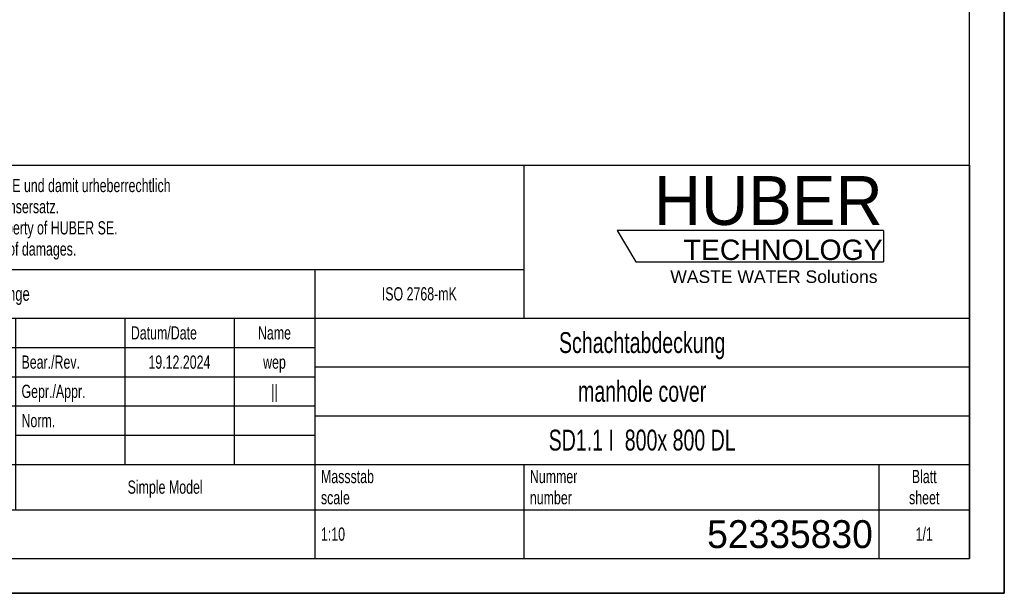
# Model space of a CAD drawing. Header units: millimetres. Extents: x 0 to 4200, y 0 to 2970.
# Tile 7 of 19: x 2786 to 4200, y 0 to 824. Entities that reach past the tile are written whole.
import ezdxf

# ---------------------------------------------------------------- set-up
doc = ezdxf.new("R2010")
doc.units = ezdxf.units.MM
doc.header["$LTSCALE"] = 231
doc.layers.get('0').update_dxf_attribs({"linetype": 'CONTINUOUS'})
doc.layers.add('HUBER_Logo_BL2', color=7, linetype='CONTINUOUS')
doc.styles.get("Standard").update_dxf_attribs({"font": 'txt', "width": 0.7})
doc.styles.add('TEXTSTYLE_2', font='txt')
doc.styles.add('TEXTSTYLE_3', font='arial.ttf')
doc.styles.add('TEXTSTYLE_4', font='txt', dxfattribs={"width": 0.8})
doc.styles.add('TEXTSTYLE_5', font='txt')

# ---------------------------------------------------------------- blocks, each defined once
blk = doc.blocks.new('HUBER_LOGO_BL2', base_point=(3837.5, 503.7))
at = {"layer": 'HUBER_Logo_BL2', "color": 5, "linetype": 'Continuous'}
for p, q in [((4026.4, 521), (3643.9, 521)), ((3643.9, 521), (3670.9, 476)), ((4026.4, 521), (4026.4, 476)), ((3670.9, 476), (4026.4, 476))]:
    blk.add_line(p, q, dxfattribs=at)
at = {"layer": 'HUBER_Logo_BL2', "color": 2, "linetype": 'Continuous', "attachment_point": 3, "line_spacing_factor": 0.78}
for s, insert, char_height, width, style in [('HUBER\\P\\fArial;\\H29.25;TECHNOLOGY ', (4025.4, 599.1), 70.2, 387.672, 'TEXTSTYLE_2'), ('WASTE WATER Solutions', (4018, 463.6), 18, 297.033, 'TEXTSTYLE_3')]:
    blk.add_mtext(s, dxfattribs=dict(at, insert=insert, char_height=char_height, width=width, style=style))
blk = doc.blocks.new('*T15')
at = {"color": 3, "linetype": 'Continuous'}
for p, q in [((0, 0), (1840, 0)), ((0, 0), (0, -565)), ((1200, 0), (1200, -220)), ((1840, 0), (1840, -565)), ((0, -150), (1200, -150)), ((900, -150), (900, -565)), ((0, -220), (1840, -220)), ((80, -220), (80, -430)), ((270, -220), (270, -495)), ((385, -220), (385, -430)), ((470, -220), (470, -495)), ((627, -220), (627, -430)), ((784, -220), (784, -430)), ((0, -262), (900, -262)), ((900, -290), (1840, -290)), ((0, -304), (900, -304)), ((0, -346), (900, -346)), ((900, -360), (1840, -360)), ((470, -388), (900, -388)), ((0, -430), (1840, -430)), ((1200, -430), (1200, -565)), ((1710, -430), (1710, -565)), ((0, -495), (1840, -495)), ((0, -565), (1840, -565))]:
    blk.add_line(p, q, dxfattribs=at)
at = {"color": 2, "linetype": 'Continuous', "line_spacing_factor": 0.96}
for s, insert, char_height, width, attachment_point in [('Diese Zeichnung ist geistiges Eigentum der Fa. HUBER SE und damit urheberrechtlich \\Pgeschuetzt. Zuwiderhandlungen verpflichten zum Schadensersatz.\\PThis is a copyrighted drawing which is the intellectual property of HUBER SE.\\PAny contravening offender will be held liabel for payment of damages.', (8.75, -19.9), 19, 2214.8571, 1), ('Technische Aenderungen vorbehalten / Subject to change', (8.75, -175), 20, 1524.7619, 1), ('ISO 2768-mK', (1050, -175.5), 19, 332.9524, 2), ('Datum/Date', (635.75, -231.5), 19, 292.2381, 1), ('Name', (842, -231.5), 19, 126.6667, 2), ('Schachtabdeckung', (1370, -240), 30, 680, 2), ('Bear./Rev.', (478.75, -273.5), 19, 272.3333, 1), ('19.12.2024', (705.5, -273.5), 19, 273.2381, 2), ('wep', (842, -273.5), 19, 99.5238, 2), ('manhole cover', (1370, -310), 30, 564.2857, 2), ('Gepr./Appr.', (478.75, -315.5), 19, 299.4762, 1), ('||', (842, -315.5), 19, 50.6667, 2), ('-', (40, -315.5), 19, 34.381, 2), ('-', (175, -315.5), 19, 34.381, 2), ('-', (327.5, -315.5), 19, 34.381, 2), ('-', (427.5, -315.5), 19, 34.381, 2), ('Revi-\\Psion', (8.75, -363.3), 19, 138.4286, 1), ('Aenderung\\PModification', (175, -363.3), 19, 303.0952, 2), ('Tag\\PDate', (327.5, -363.3), 19, 117.619, 2), ('Norm. ', (478.75, -357.5), 19, 175.5238, 1), ('Name', (427.5, -378.5), 19, 126.6667, 2), ('SD1.1 I  800x 800 DL', (1370, -380), 30, 908.5714, 2), ('Projekt\\Pproject', (8.75, -437.8), 19, 183.6667, 1), ('Massstab\\Pscale', (908.75, -437.8), 19, 224.381, 1), ('Nummer\\Pnumber', (1208.75, -437.8), 19, 186.381, 1), ('Blatt\\Psheet', (1775, -437.8), 19, 137.5238, 2), ('Simple Model', (685, -453), 19, 328.4286, 2), ('1:10', (908.75, -520.5), 19, 94.0952, 1), ('1/1', (1775, -520.5), 19, 79.619, 2)]:
    blk.add_mtext(s, dxfattribs=dict(at, insert=insert, char_height=char_height, width=width, attachment_point=attachment_point))
for s, insert, char_height, width, attachment_point, style in [('52335830', (1701.25, -510), 40, 586.6667, 3, 'TEXTSTYLE_5'), ('-', (8.75, -517.5), 25, 18.3333, 1, 'TEXTSTYLE_4')]:
    blk.add_mtext(s, dxfattribs=dict(at, insert=insert, char_height=char_height, width=width, attachment_point=attachment_point, style=style))

msp = doc.modelspace()

# ---------------------------------------------------------------- linework, layer by layer
at = {"color": 7, "linetype": 'Continuous'}
for p, q in [((4200, 0), (4200, 2970)), ((0, 0), (4200, 0))]:
    msp.add_line(p, q, dxfattribs=at)
at = {"color": 3, "linetype": 'Continuous'}
for p, q in [((4200, 2970), (4200, 0)), ((4200, 0), (0, 0))]:
    msp.add_line(p, q, dxfattribs=at)
at = {"color": 5, "linetype": 'Continuous'}
for p, q in [((4150, 50), (4150, 2920)), ((50, 50), (4150, 50))]:
    msp.add_line(p, q, dxfattribs=at)

# ---------------------------------------------------------------- block references
msp.add_blockref('*T15', (2310, 615))
at = {"layer": 'HUBER_Logo_BL2'}
msp.add_blockref('HUBER_LOGO_BL2', (3837.497, 503.742), dxfattribs=at)

doc.saveas('drawing.dxf')
